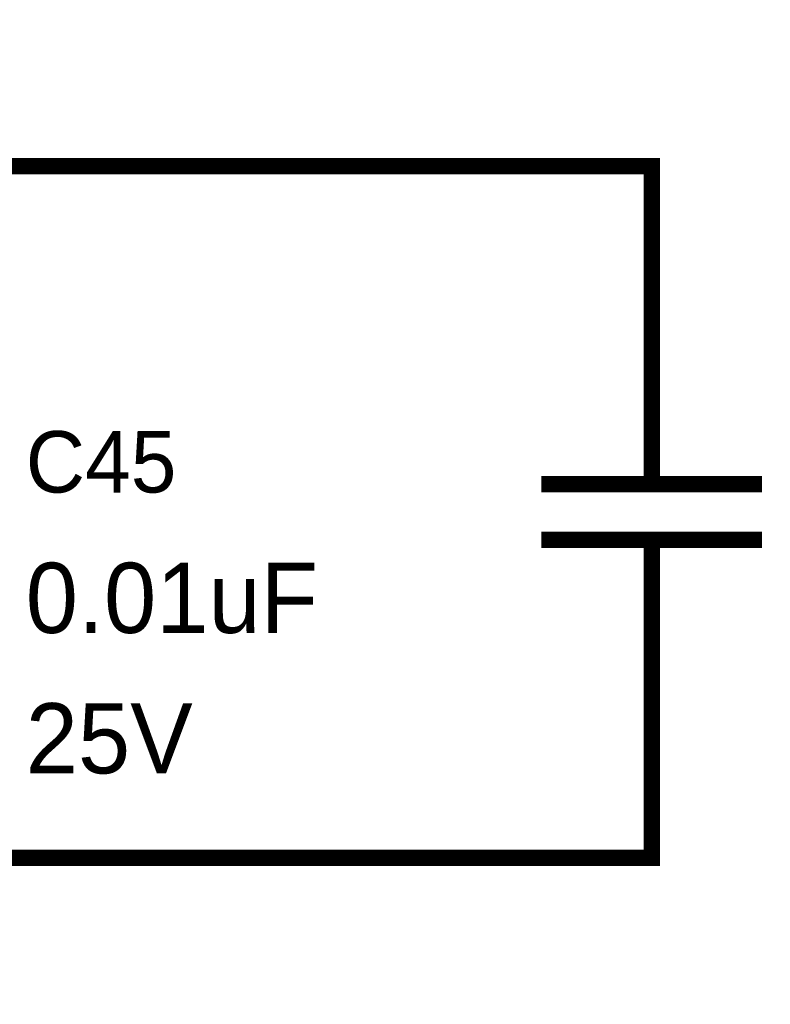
# Model space of a CAD drawing. Header units: inches. Extents: x 0 to 17, y 0 to 11.
# Tile 102 of 114: x 10.443 to 10.986, y 5.644 to 6.356. Entities that reach past the tile are written whole.
import ezdxf

# ---------------------------------------------------------------- set-up
doc = ezdxf.new("R2010")
doc.units = ezdxf.units.IN
doc.header["$MEASUREMENT"] = 0
doc.layers.add('Sheet', color=255, linetype='Continuous')

msp = doc.modelspace()

# ---------------------------------------------------------------- linework, layer by layer
at = {"layer": 'Sheet'}
for points in [[(8.75016, 6.34966, 0.0118, 0.0118, 0), (8.75016, 6.24975, 0.0118, 0.0118, 0), (9.25009, 6.24975, 0.0118, 0.0118, 0), (9.79998, 6.24975, 0.0118, 0.0118, 0), (10.35026, 6.24975, 0.0118, 0.0118, 0), (10.90014, 6.24975, 0.0118, 0.0118, 0), (10.90014, 6.14983, 0.0118, 0.0118, 0)], [(10.90014, 6.04992, 0.0118, 0.0118, 0), (10.90014, 6.14983, 0.0118, 0.0118, 0)], [(10.90014, 6.04992, 0.0118, 0.0118, 0), (10.90014, 6.01979, 0.0118, 0.0118, 0)], [(10.82006, 6.01979, 0.0118, 0.0118, 0), (10.97983, 6.01979, 0.0118, 0.0118, 0)], [(10.82006, 5.97974, 0.0118, 0.0118, 0), (10.97983, 5.97974, 0.0118, 0.0118, 0)], [(10.90014, 5.95001, 0.0118, 0.0118, 0), (10.90014, 5.97974, 0.0118, 0.0118, 0)], [(10.90014, 5.95001, 0.0118, 0.0118, 0), (10.90014, 5.8497, 0.0118, 0.0118, 0)], [(8.75016, 5.64987, 0.0118, 0.0118, 0), (8.75016, 5.74978, 0.0118, 0.0118, 0), (9.25009, 5.74978, 0.0118, 0.0118, 0), (9.79998, 5.74978, 0.0118, 0.0118, 0), (10.35026, 5.74978, 0.0118, 0.0118, 0), (10.90014, 5.74978, 0.0118, 0.0118, 0), (10.90014, 5.8497, 0.0118, 0.0118, 0)]]:
    msp.add_lwpolyline(points, format="xyseb", dxfattribs=at)

# ---------------------------------------------------------------- texts
for s, height, p in [('C45', 0.044406, (10.44739, 6.01384)), ('0.01uF', 0.05075, (10.44739, 5.91234)), ('25V', 0.05075, (10.44739, 5.81084))]:
    msp.add_text(s, height=height, dxfattribs=at).set_placement(p)

doc.saveas('drawing.dxf')
